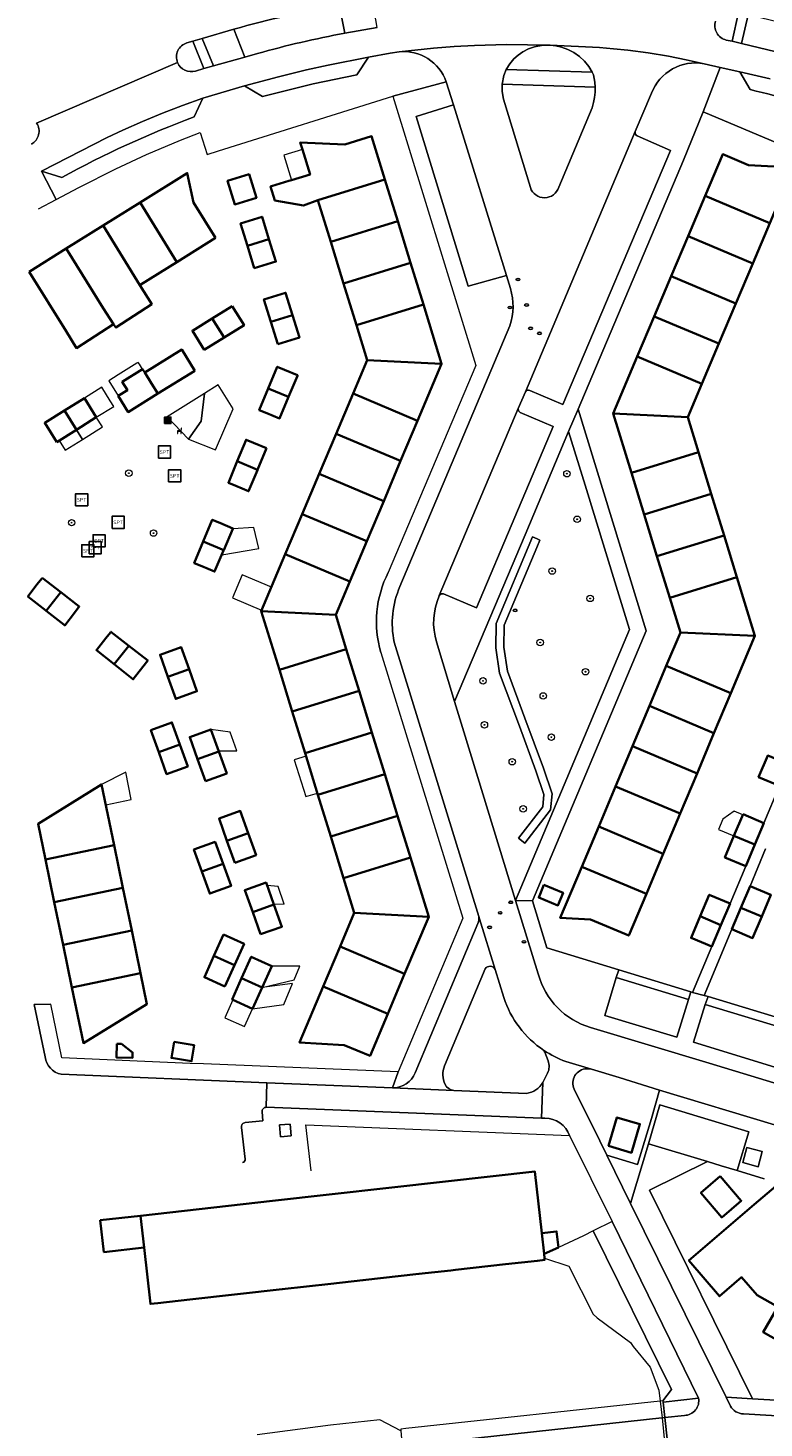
# Model space of a CAD drawing. Extents: x 147051 to 149075, y 463071 to 465537.
# Tile 178 of 229: x 147057 to 147148, y 465073 to 465247. Entities that reach past the tile are written whole.
import ezdxf
from ezdxf.enums import TextEntityAlignment as Align

# ---------------------------------------------------------------- set-up
doc = ezdxf.new("R2010")
doc.units = 0
doc.header["$LTSCALE"] = 0.5
doc.layers.get('0').update_dxf_attribs({"linetype": 'CONTINUOUS'})
for name, color, linetype, lineweight in [('B-PV-GR-BEPLANTING_CULTUUR_HEESTERS-GV', 252, 'CONTINUOUS', 18), ('B-PV-GR-BOOM-S', 252, 'CONTINUOUS', 25), ('B-PV-GR-GROENVOORZIENING-GV', 252, 'CONTINUOUS', 18), ('B-PV-IE-MEUBILAIR-S', 252, 'CONTINUOUS', 25), ('B-PV-IE-MEUBILAIR_WEGMEUBILAIR-S', 252, 'CONTINUOUS', 25), ('B-PV-IE-MEUBILAIR_WEGMEUBILAIR_AFVALBAK-S', 252, 'CONTINUOUS', 25), ('B-PV-OG-BEBOUWING-GV', 6, 'CONTINUOUS', 35), ('B-PV-OG-BEBOUWING_LUIFEL-GV', 6, 'CONTINUOUS', 18), ('B-PV-OG-TERREIN_BEGROEID-GV', 252, 'CONTINUOUS', 18), ('B-PV-OG-TERREIN_ERF-GV', 252, 'CONTINUOUS', 18), ('B-PV-VH-GESLOTENVERHARDING-GV', 252, 'CONTINUOUS', 18), ('B-PV-VH-GESLOTENVERHARDING_ASFALT-GV', 252, 'CONTINUOUS', 18), ('B-PV-VH-GESLOTENVERHARDING_BETON-GV', 252, 'CONTINUOUS', 18), ('B-PV-VH-OPENVERHARDING_BETONSTRAATSTEEN-GV', 252, 'CONTINUOUS', 18), ('B-PV-VH-OPENVERHARDING_STRAATBAKSTEEN-GV', 252, 'CONTINUOUS', 18), ('B-PV-VH-OPENVERHARDING_TEGEL-GV', 252, 'CONTINUOUS', 18)]:
    doc.layers.add(name, color=color, linetype=linetype, lineweight=lineweight)
doc.styles.add('NLCS-ISO', font='NLCS-ISO.ttf')

# ---------------------------------------------------------------- blocks, each defined once
blk = doc.blocks.new('SIE-WEG_AFVALBAK-SO')
h = blk.add_hatch(color=256)
h.dxf.hatch_style = 1
h.paths.add_polyline_path([(-1.5, -1.5), (1.5, -1.5), (1.5, 1.5), (-1.5, 1.5)])
for points in [[(-2, -2), (2, -2), (2, 2), (-2, 2)], [(-1.5, -1.5), (1.5, -1.5), (1.5, 1.5), (-1.5, 1.5)]]:
    blk.add_lwpolyline(points, close=True)
blk = doc.blocks.new('SIE-MEUBILAIR_PUT-SO')
blk.add_ellipse((0, 0), major_axis=(1.25, 0), ratio=0.54)
blk = doc.blocks.new('SIE-WEG_SPEELTOESTEL-SO')
at = {"flags": 128}
blk.add_lwpolyline([(-3.75, -3.75), (3.75, -3.75), (3.75, 3.75), (-3.75, 3.75)], close=True, dxfattribs=at)
at = {"style": 'NLCS-ISO'}
blk.add_text('SPT', height=2.25, dxfattribs=at).set_placement((0, 0), align=Align.MIDDLE_CENTER)
blk = doc.blocks.new('SIE-WEG_ZITBANK-SO')
at = {"color": 0, "linetype": 'ByBlock', "lineweight": 18}
blk.add_lwpolyline([(-0.91, -1.63), (-0.91, -0.2), (1.09, -0.2), (1.09, -1.63), (1.29, -1.63), (1.29, -0.21), (1.54, 1.78), (1.33, 1.78), (1.11, 0), (-1.11, 0), (-1.11, -1.63)], close=True, dxfattribs=at)
blk = doc.blocks.new('SGR-BOOM_GBKN-SO')
at = {"linetype": 'ByBlock', "lineweight": 18}
h = blk.add_hatch(color=0, dxfattribs=at)
h.dxf.hatch_style = 1
edge = h.paths.add_edge_path()
edge.add_arc((0, 0), 0.25, 0, 360)
at = {"color": 0, "linetype": 'ByBlock', "lineweight": 18}
for radius in [2, 0.25]:
    blk.add_circle((0, 0), radius, dxfattribs=at)
at = {"color": 0, "linetype": 'ByBlock', "lineweight": 18, "style": 'NLCS-ISO'}
blk.add_attdef('SOORT', (2.5, 0), '', height=1.5, dxfattribs=at)

msp = doc.modelspace()

# ---------------------------------------------------------------- linework, layer by layer
at = {"layer": 'B-PV-GR-BEPLANTING_CULTUUR_HEESTERS-GV', "flags": 128}
for points in [[(147121.53, 465244.449), (147120.667, 465244.405), (147119.818, 465244.247), (147119.06, 465243.994), (147118.345, 465243.637), (147117.772, 465243.239), (147117.262, 465242.764), (147116.737, 465242.128), (147116.295, 465241.433), (147126.964, 465241.127), (147126.535, 465241.831), (147126.012, 465242.469), (147125.375, 465243.057), (147124.666, 465243.555), (147123.939, 465243.932), (147123.168, 465244.209), (147122.463, 465244.367), (147121.745, 465244.442)], [(147076.928, 465195.673), (147080.254, 465194.338), (147082.432, 465199.433), (147080.601, 465202.376), (147078.878, 465201.297), (147078.463, 465197.9)], [(147078.878, 465201.297), (147074.259, 465198.406), (147076.928, 465195.673), (147078.463, 465197.9)], [(147133.925, 465108.372), (147131.722, 465100.98), (147143.545, 465076.99), (147146.811, 465076.798), (147134.062, 465102.625), (147141.249, 465106.171)]]:
    msp.add_lwpolyline(points, close=True, dxfattribs=at)
at = {"layer": 'B-PV-GR-GROENVOORZIENING-GV', "flags": 128}
for points in [[(147120.149, 465183.293), (147120.14, 465183.297), (147119.552, 465183.544), (147115.053, 465172.829), (147115.012, 465169.809), (147115.467, 465166.667), (147117.927, 465160.095), (147119.987, 465154.59), (147120.975, 465151.632), (147120.83, 465150.125), (147117.812, 465146.219), (147118.604, 465145.607), (147121.798, 465149.741), (147121.991, 465151.748), (147120.929, 465154.924), (147118.621, 465161.093), (147116.441, 465166.917), (147116.013, 465169.874), (147116.051, 465172.621), (147120.097, 465182.258), (147120.475, 465183.164)], [(147088.335, 465109.26), (147089.629, 465109.376), (147089.494, 465110.822), (147088.187, 465110.725)]]:
    msp.add_lwpolyline(points, close=True, dxfattribs=at)
at = {"layer": 'B-PV-OG-BEBOUWING-GV', "flags": 128}
for points in [[(147092.96, 465225.263), (147101.263, 465227.816), (147099.611, 465233.179), (147096.308, 465232.162), (147090.761, 465232.417), (147091.037, 465231.52), (147091.977, 465228.46), (147089.687, 465227.755), (147089.511, 465227.701), (147089.346, 465227.65), (147087.208, 465226.993), (147087.092, 465226.957), (147087.628, 465225.214), (147091.151, 465224.605)], [(147151.888, 465229.322), (147146.34, 465229.592), (147143.141, 465230.946), (147140.96, 465225.793), (147148.965, 465222.409)], [(147080.26, 465220.578), (147077.529, 465224.963), (147076.76, 465228.61), (147070.9, 465224.96), (147075.47, 465217.591)], [(147085.323, 465225.554), (147084.43, 465228.478), (147081.754, 465227.658), (147082.647, 465224.736)], [(147101.263, 465227.816), (147092.96, 465225.263), (147094.547, 465220.102), (147102.852, 465222.654)], [(147070.892, 465214.736), (147070.993, 465214.799), (147075.47, 465217.591), (147070.9, 465224.96), (147066.32, 465222.107)], [(147146.862, 465217.435), (147148.965, 465222.409), (147140.96, 465225.793), (147138.857, 465220.819)], [(147086.887, 465220.429), (147086.038, 465223.2), (147083.363, 465222.38), (147084.213, 465219.608)], [(147102.852, 465222.654), (147094.547, 465220.102), (147096.134, 465214.94), (147104.441, 465217.494)], [(147061.74, 465219.254), (147066.314, 465211.882), (147066.342, 465211.899), (147067.628, 465209.907), (147067.888, 465209.504), (147072.346, 465212.392), (147070.892, 465214.736), (147066.32, 465222.107)], [(147146.862, 465217.435), (147138.857, 465220.819), (147136.754, 465215.846), (147144.759, 465212.461)], [(147057.16, 465216.401), (147061.735, 465209.027), (147063.03, 465206.94), (147067.628, 465209.907), (147066.342, 465211.899), (147066.314, 465211.882), (147061.74, 465219.254)], [(147085.064, 465216.835), (147087.737, 465217.657), (147086.887, 465220.429), (147084.213, 465219.608)], [(147104.441, 465217.494), (147096.134, 465214.94), (147097.721, 465209.779), (147106.031, 465212.333)], [(147136.754, 465215.846), (147134.651, 465210.872), (147142.656, 465207.487), (147144.759, 465212.461)], [(147087.127, 465210.189), (147089.799, 465211.017), (147088.939, 465213.791), (147086.264, 465212.964)], [(147082.314, 465212.149), (147079.854, 465210.618), (147081.33, 465208.242), (147083.791, 465209.773)], [(147106.031, 465212.333), (147097.721, 465209.779), (147099.052, 465205.448), (147108.288, 465205.003)], [(147078.869, 465206.71), (147081.33, 465208.242), (147079.854, 465210.618), (147077.393, 465209.086)], [(147087.989, 465207.414), (147090.659, 465208.242), (147089.799, 465211.017), (147087.127, 465210.189)], [(147140.553, 465202.514), (147142.656, 465207.487), (147134.651, 465210.872), (147132.548, 465205.898)], [(147077.685, 465204.137), (147076.066, 465206.764), (147071.48, 465203.902), (147072.317, 465202.556), (147073.101, 465201.299)], [(147108.288, 465205.003), (147099.052, 465205.448), (147097.307, 465201.312), (147105.306, 465197.936)], [(147138.803, 465198.375), (147140.553, 465202.514), (147132.548, 465205.898), (147129.561, 465198.834)], [(147068.2, 465201.009), (147069.446, 465199.015), (147073.101, 465201.299), (147072.317, 465202.556), (147071.48, 465203.902), (147071.219, 465204.321), (147068.693, 465202.745), (147069.344, 465201.724)], [(147090.418, 465203.522), (147090.442, 465203.579), (147088.83, 465204.245), (147087.905, 465204.626), (147086.795, 465201.948), (147089.311, 465200.888)], [(147086.795, 465201.948), (147085.684, 465199.27), (147086.608, 465198.887), (147088.194, 465198.23), (147089.311, 465200.888)], [(147064.003, 465200.742), (147061.545, 465199.207), (147063.025, 465196.832), (147065.483, 465198.368)], [(147105.306, 465197.936), (147097.307, 465201.312), (147095.207, 465196.337), (147103.207, 465192.961)], [(147060.567, 465195.296), (147063.025, 465196.832), (147061.545, 465199.207), (147059.087, 465197.672)], [(147138.803, 465198.375), (147129.561, 465198.834), (147131.812, 465191.502), (147140.129, 465194.056)], [(147086.599, 465194.525), (147084.978, 465195.203), (147084.056, 465195.589), (147082.953, 465192.92), (147085.478, 465191.859)], [(147103.207, 465192.961), (147095.207, 465196.337), (147093.108, 465191.362), (147101.108, 465187.986)], [(147085.463, 465191.822), (147085.478, 465191.859), (147082.953, 465192.92), (147081.851, 465190.252), (147082.775, 465189.87), (147084.366, 465189.213)], [(147140.129, 465194.056), (147131.812, 465191.502), (147133.396, 465186.34), (147141.715, 465188.894)], [(147101.108, 465187.986), (147093.108, 465191.362), (147091.008, 465186.386), (147099.009, 465183.011)], [(147133.396, 465186.34), (147134.981, 465181.178), (147143.3, 465183.732), (147141.715, 465188.894)], [(147099.009, 465183.011), (147091.008, 465186.386), (147088.909, 465181.411), (147096.909, 465178.035)], [(147082.386, 465184.542), (147082.415, 465184.612), (147080.78, 465185.286), (147079.855, 465185.667), (147078.743, 465182.99), (147081.276, 465181.918)], [(147078.743, 465182.99), (147077.631, 465180.313), (147078.555, 465179.93), (147080.153, 465179.266), (147081.255, 465181.869), (147081.276, 465181.918)], [(147134.981, 465181.178), (147136.566, 465176.014), (147144.885, 465178.57), (147143.3, 465183.732)], [(147088.909, 465181.411), (147085.935, 465174.363), (147095.164, 465173.894), (147096.909, 465178.035)], [(147058.771, 465178.474), (147058.715, 465178.402), (147058.161, 465177.681), (147057.01, 465176.183), (147059.217, 465174.446), (147059.262, 465174.411), (147061.071, 465176.708)], [(147144.885, 465178.57), (147136.566, 465176.014), (147137.884, 465171.72), (147147.122, 465171.286)], [(147061.071, 465176.708), (147059.262, 465174.411), (147061.494, 465172.652), (147061.495, 465172.653), (147061.568, 465172.595), (147062.762, 465174.149), (147063.371, 465174.942)], [(147085.935, 465174.363), (147088.179, 465167.081), (147096.474, 465169.637), (147095.164, 465173.894)], [(147067.709, 465167.775), (147069.514, 465170.061), (147067.292, 465171.802), (147067.227, 465171.719), (147066.672, 465171.018), (147065.489, 465169.524)], [(147137.884, 465171.72), (147136.144, 465167.586), (147144.146, 465164.217), (147147.122, 465171.286)], [(147069.986, 465165.98), (147070.052, 465165.928), (147071.237, 465167.441), (147071.854, 465168.228), (147069.514, 465170.061), (147067.709, 465167.775)], [(147074.353, 465166.221), (147076.984, 465167.164), (147076.008, 465169.894), (147073.381, 465168.953)], [(147089.77, 465161.92), (147098.064, 465164.477), (147096.474, 465169.637), (147088.179, 465167.081)], [(147074.353, 465166.221), (147075.325, 465163.488), (147077.961, 465164.433), (147076.984, 465167.164)], [(147144.146, 465164.217), (147136.144, 465167.586), (147134.048, 465162.609), (147142.05, 465159.24)], [(147091.361, 465156.76), (147099.655, 465159.316), (147098.064, 465164.477), (147089.77, 465161.92)], [(147142.05, 465159.24), (147134.048, 465162.609), (147131.953, 465157.632), (147139.955, 465154.263)], [(147072.231, 465159.629), (147073.213, 465156.902), (147075.846, 465157.849), (147074.862, 465160.574)], [(147078.039, 465156.026), (147080.671, 465156.975), (147079.689, 465159.701), (147077.057, 465158.752)], [(147101.245, 465154.156), (147099.655, 465159.316), (147091.361, 465156.76), (147092.951, 465151.599)], [(147076.83, 465155.124), (147075.846, 465157.849), (147073.213, 465156.902), (147074.194, 465154.175)], [(147079.021, 465153.299), (147081.653, 465154.248), (147080.671, 465156.975), (147078.039, 465156.026)], [(147139.955, 465154.263), (147131.953, 465157.632), (147129.858, 465152.655), (147137.859, 465149.286)], [(147150.168, 465152.711), (147151.293, 465155.383), (147148.714, 465156.467), (147147.59, 465153.795)], [(147094.542, 465146.439), (147102.836, 465148.995), (147101.245, 465154.156), (147092.951, 465151.599)], [(147067.692, 465145.374), (147066.138, 465152.885), (147058.255, 465148.018), (147059.17, 465143.607)], [(147137.859, 465149.286), (147129.858, 465152.655), (147127.763, 465147.678), (147135.764, 465144.31)], [(147081.677, 465145.923), (147084.309, 465146.872), (147083.326, 465149.603), (147080.693, 465148.654)], [(147094.542, 465146.439), (147096.132, 465141.278), (147104.426, 465143.835), (147102.836, 465148.995)], [(147145.656, 465149.196), (147144.534, 465146.523), (147147.112, 465145.44), (147148.234, 465148.113)], [(147082.661, 465143.192), (147085.292, 465144.141), (147084.309, 465146.872), (147081.677, 465145.923)], [(147135.764, 465144.31), (147127.763, 465147.678), (147125.668, 465142.701), (147133.668, 465139.333)], [(147145.99, 465142.767), (147147.112, 465145.44), (147144.534, 465146.523), (147143.412, 465143.85)], [(147067.692, 465145.374), (147059.17, 465143.607), (147060.266, 465138.319), (147068.786, 465140.087)], [(147081.202, 465143.047), (147080.216, 465145.772), (147077.582, 465144.822), (147078.566, 465142.098)], [(147078.566, 465142.098), (147079.55, 465139.374), (147082.188, 465140.322), (147081.202, 465143.047)], [(147097.46, 465136.97), (147106.685, 465136.505), (147104.426, 465143.835), (147096.132, 465141.278)], [(147133.668, 465139.333), (147125.668, 465142.701), (147122.994, 465136.348), (147126.751, 465136.169), (147131.496, 465134.174)], [(147068.786, 465140.087), (147060.266, 465138.319), (147061.363, 465133.032), (147069.88, 465134.798)], [(147084.871, 465137.056), (147087.502, 465138.006), (147086.518, 465140.737), (147083.887, 465139.787)], [(147120.981, 465140.447), (147120.338, 465138.875), (147122.704, 465137.907), (147123.347, 465139.479)], [(147144.041, 465138.14), (147141.461, 465139.228), (147140.334, 465136.556), (147142.909, 465135.472)], [(147145.401, 465137.627), (147147.975, 465136.536), (147149.105, 465139.204), (147146.528, 465140.297)], [(147085.854, 465134.325), (147088.486, 465135.274), (147087.502, 465138.006), (147084.871, 465137.056)], [(147144.274, 465134.956), (147146.844, 465133.867), (147147.975, 465136.536), (147145.401, 465137.627)], [(147097.46, 465136.97), (147095.705, 465132.818), (147103.705, 465129.438), (147106.685, 465136.505)], [(147140.334, 465136.556), (147139.207, 465133.884), (147141.777, 465132.804), (147142.909, 465135.472)], [(147069.88, 465134.798), (147061.363, 465133.032), (147062.459, 465127.744), (147070.974, 465129.51)], [(147081.258, 465134.295), (147080.067, 465131.651), (147082.618, 465130.501), (147083.81, 465133.145)], [(147093.604, 465127.843), (147101.603, 465124.463), (147103.705, 465129.438), (147095.705, 465132.818)], [(147081.426, 465127.857), (147082.618, 465130.501), (147080.067, 465131.651), (147078.875, 465129.006)], [(147086.045, 465127.746), (147087.234, 465130.394), (147084.68, 465131.55), (147083.492, 465128.899)], [(147070.974, 465129.51), (147062.459, 465127.744), (147063.89, 465120.845), (147071.764, 465125.69)], [(147082.304, 465126.247), (147084.855, 465125.098), (147086.045, 465127.746), (147083.492, 465128.899)], [(147093.604, 465127.843), (147090.681, 465120.926), (147096.212, 465120.604), (147099.423, 465119.284), (147101.603, 465124.463)], [(147068.027, 465120.774), (147067.996, 465119.05), (147069.956, 465119.015), (147069.968, 465119.692), (147068.604, 465120.774)], [(147075.131, 465121.004), (147074.802, 465119.01), (147077.293, 465118.599), (147077.622, 465120.593)], [(147128.961, 465108.114), (147131.823, 465107.273), (147132.864, 465110.816), (147130.024, 465111.651)], [(147071.401, 465095.515), (147072.18, 465088.543), (147073.093, 465088.645), (147077.066, 465089.089), (147088.531, 465090.369), (147094.558, 465091.042), (147098.532, 465091.485), (147105.465, 465092.259), (147109.438, 465092.703), (147109.997, 465092.765), (147116.192, 465093.457), (147120.165, 465093.901), (147121.082, 465094.003), (147121.058, 465094.215), (147121, 465094.735), (147120.712, 465097.318), (147119.862, 465104.933), (147108.775, 465103.694), (147087.309, 465101.295), (147070.96, 465099.468)], [(147150.258, 465103.602), (147147.054, 465100.859), (147138.938, 465093.913), (147142.718, 465089.495), (147145.468, 465091.848), (147147.391, 465089.631), (147149.95, 465088.183), (147148.168, 465085.032), (147153.207, 465082.194), (147158.42, 465091.411), (147160.454, 465095.007), (147159.888, 465095.327), (147160.866, 465097.077), (147158.552, 465098.971), (147158.967, 465099.472), (147158.774, 465099.631), (147159.514, 465100.525), (147155.751, 465103.639), (147154.976, 465102.749), (147152.071, 465105.153)], [(147142.837, 465104.358), (147140.427, 465102.296), (147143.025, 465099.26), (147145.435, 465101.323)], [(147065.975, 465098.911), (147066.417, 465094.958), (147071.401, 465095.515), (147070.96, 465099.468)], [(147120.712, 465097.318), (147121, 465094.735), (147122.759, 465095.548), (147122.539, 465097.522)]]:
    msp.add_lwpolyline(points, close=True, dxfattribs=at)
at = {"layer": 'B-PV-OG-BEBOUWING_LUIFEL-GV', "flags": 128}
for points in [[(147089.687, 465227.755), (147091.977, 465228.46), (147091.037, 465231.52), (147088.746, 465230.815)], [(147068.2, 465201.009), (147069.344, 465201.724), (147068.693, 465202.745), (147071.219, 465204.321), (147070.837, 465204.933), (147070.687, 465205.174), (147070.525, 465205.073), (147068.172, 465203.606), (147067.024, 465202.891)], [(147064.003, 465200.742), (147065.483, 465198.368), (147067.644, 465199.718), (147067.215, 465200.405), (147066.162, 465202.091)], [(147063.025, 465196.832), (147063.774, 465195.633), (147066.231, 465197.169), (147065.483, 465198.368)], [(147060.862, 465195.48), (147061.611, 465194.281), (147063.774, 465195.633), (147063.025, 465196.832)], [(147081.026, 465181.328), (147085.62, 465182.095), (147085.002, 465184.725), (147082.386, 465184.542)], [(147082.367, 465175.987), (147085.977, 465174.464), (147087.182, 465177.317), (147083.571, 465178.841)], [(147082.089, 465159.372), (147079.689, 465159.701), (147080.636, 465157.072), (147082.922, 465157.054)], [(147091.453, 465151.378), (147092.883, 465151.818), (147091.477, 465156.384), (147090.019, 465155.935)], [(147066.138, 465152.885), (147066.658, 465150.371), (147069.801, 465151.021), (147069.143, 465154.426)], [(147144.534, 465146.523), (147145.632, 465149.138), (147144.555, 465149.59), (147143.149, 465148.58), (147142.623, 465147.325)], [(147088.034, 465140.241), (147086.652, 465140.365), (147087.462, 465138.116), (147088.754, 465138.047)], [(147090.009, 465128.709), (147090.71, 465130.367), (147087.234, 465130.394), (147086.045, 465127.746)], [(147088.716, 465125.648), (147089.806, 465128.228), (147086.045, 465127.746), (147084.855, 465125.098)], [(147081.426, 465123.99), (147083.862, 465122.893), (147084.855, 465125.098), (147082.419, 465126.195)]]:
    msp.add_lwpolyline(points, close=True, dxfattribs=at)
at = {"layer": 'B-PV-OG-TERREIN_BEGROEID-GV', "flags": 128}
for points in [[(147095.603, 465249.457), (147096.306, 465245.94), (147100.283, 465246.666), (147099.698, 465250.257), (147096.548, 465249.627)], [(147149.78, 465243.619), (147150.553, 465247.171), (147146.292, 465248.205), (147145.465, 465244.678)], [(147082.54, 465246.44), (147078.61, 465245.305), (147080.012, 465241.905), (147083.885, 465242.988)], [(147128.203, 465164.041), (147131.579, 465172.063), (147129.918, 465177.467), (147126.079, 465189.96), (147124.037, 465196.607), (147118.629, 465183.814), (147109.902, 465163.168), (147110.712, 465160.501), (147112.006, 465156.293), (147117.469, 465138.532)], [(147118.621, 465161.093), (147120.929, 465154.924), (147121.991, 465151.748), (147121.798, 465149.741), (147118.604, 465145.607), (147117.812, 465146.219), (147120.83, 465150.125), (147120.975, 465151.632), (147119.987, 465154.59), (147117.927, 465160.095), (147115.467, 465166.667), (147115.012, 465169.809), (147115.053, 465172.829), (147119.552, 465183.544), (147120.14, 465183.297), (147120.149, 465183.293), (147120.475, 465183.164), (147120.097, 465182.258), (147116.051, 465172.621), (147116.013, 465169.874), (147116.441, 465166.917)], [(147135.939, 465071.445), (147136.295, 465071.484), (147135.954, 465074.46), (147135.735, 465076.37), (147135.717, 465076.529), (147136.769, 465077.929), (147127.094, 465097.592), (147125.884, 465096.993), (147122.759, 465095.548), (147121, 465094.735), (147121.058, 465094.215), (147124.043, 465093.227), (147127.064, 465087.285), (147127.571, 465086.814), (147131.718, 465083.763), (147132.052, 465083.292), (147134.13, 465080.714), (147135.213, 465077.884), (147135.388, 465076.493), (147135.613, 465074.423)], [(147136.769, 465077.929), (147135.717, 465076.529), (147135.735, 465076.37), (147140.145, 465076.881), (147129.446, 465098.757), (147127.094, 465097.592)]]:
    msp.add_lwpolyline(points, close=True, dxfattribs=at)
at = {"layer": 'B-PV-OG-TERREIN_BEGROEID-GV'}
for points in [[(147095.603, 465249.457, 0.0225974), (147082.54, 465246.44)], [(147142.247, 465247.447, 0.4468873), (147143.584, 465245.099)], [(147085.453, 465243.426, -0.022492), (147096.306, 465245.94)], [(147076.722, 465244.746, 0.4457267), (147075.565, 465242.298)], [(147075.565, 465242.298, 0.3840892), (147077.768, 465241.26)], [(147057.439, 465232.207, 0.4396427), (147058.082, 465234.811)], [(147119.289, 465226.831, 0.7362717), (147122.804, 465226.871)], [(147114.913, 465129.989, 0.5736304), (147113.691, 465130.056)], [(147120.963, 465119.953, -0.1674293), (147115.987, 465126.503)], [(147121.432, 465117.134, 0.2064954), (147121.483, 465118.64)], [(147108.645, 465118.039, 0.199821), (147108.717, 465115.737)], [(147108.717, 465115.737, 0.2502056), (147109.799, 465114.992)], [(147118.801, 465114.613, 0.2281041), (147120.847, 465115.974)]]:
    msp.add_lwpolyline(points, format="xyb", dxfattribs=at)
at = {"layer": 'B-PV-OG-TERREIN_BEGROEID-GV', "flags": 128}
for points in [[(147096.306, 465245.94), (147095.603, 465249.457)], [(147144.29, 465244.946), (147145.111, 465248.499)], [(147077.468, 465244.969), (147076.722, 465244.746)], [(147078.811, 465241.574), (147077.468, 465244.969)], [(147082.54, 465246.44), (147083.885, 465242.988)], [(147143.584, 465245.099), (147144.29, 465244.946)], [(147083.885, 465242.988), (147085.453, 465243.426)], [(147077.768, 465241.26), (147078.811, 465241.574)], [(147122.804, 465226.871), (147126.94, 465236.718), (147127.121, 465237.342), (147127.247, 465237.979), (147127.317, 465238.624), (147127.331, 465239.272), (147115.803, 465239.637), (147115.794, 465238.702), (147115.943, 465237.778), (147119.289, 465226.831)], [(147113.691, 465130.056), (147108.645, 465118.039)], [(147115.987, 465126.503), (147114.913, 465129.989)], [(147121.098, 465119.731), (147120.963, 465119.953)], [(147121.483, 465118.64), (147121.098, 465119.731)], [(147120.847, 465115.974), (147121.432, 465117.134)], [(147109.799, 465114.992), (147118.801, 465114.613)], [(147094.507, 465073.528), (147085.424, 465072.33)], [(147100.644, 465074.177), (147094.507, 465073.528)], [(147103.235, 465072.844), (147100.644, 465074.177)]]:
    msp.add_lwpolyline(points, dxfattribs=at)
at = {"layer": 'B-PV-OG-TERREIN_ERF-GV', "flags": 128}
for points in [[(147161.495, 465227.464), (147140.71, 465236.203), (147138.263, 465230.203), (147125.237, 465199.38), (147133.653, 465171.922), (147119.561, 465138.476), (147121.323, 465132.664), (147130.243, 465129.934), (147139.187, 465127.196), (147139.387, 465127.135), (147141.777, 465132.804), (147139.207, 465133.884), (147140.334, 465136.556), (147141.461, 465139.228), (147144.041, 465138.14), (147145.99, 465142.767), (147143.412, 465143.85), (147144.534, 465146.523), (147145.656, 465149.196), (147148.234, 465148.113), (147150.168, 465152.711), (147147.59, 465153.795), (147148.714, 465156.467)], [(147148.965, 465222.409), (147146.862, 465217.435), (147144.759, 465212.461), (147142.656, 465207.487), (147140.553, 465202.514), (147138.803, 465198.375), (147140.129, 465194.056), (147141.715, 465188.894), (147143.3, 465183.732), (147144.885, 465178.57), (147147.122, 465171.286), (147144.146, 465164.217), (147142.05, 465159.24), (147139.955, 465154.263), (147137.859, 465149.286), (147135.764, 465144.31), (147133.668, 465139.333), (147131.496, 465134.174), (147126.751, 465136.169), (147122.994, 465136.348), (147125.668, 465142.701), (147127.763, 465147.678), (147129.858, 465152.655), (147131.953, 465157.632), (147134.048, 465162.609), (147136.144, 465167.586), (147137.884, 465171.72), (147136.566, 465176.014), (147134.981, 465181.178), (147133.396, 465186.34), (147131.812, 465191.502), (147129.561, 465198.834), (147132.548, 465205.898), (147134.651, 465210.872), (147136.754, 465215.846), (147138.857, 465220.819), (147140.96, 465225.793), (147143.141, 465230.946), (147146.34, 465229.592), (147151.888, 465229.322)], [(147148.461, 465144.901), (147146.528, 465140.297), (147149.105, 465139.204), (147147.975, 465136.536), (147146.844, 465133.867), (147144.274, 465134.956), (147140.858, 465126.75), (147141.32, 465126.611), (147152.503, 465123.232)], [(147148.282, 465104.052), (147144.944, 465105.073), (147142.952, 465105.659), (147141.249, 465106.171), (147134.062, 465102.625), (147146.811, 465076.798), (147166.05, 465075.666)], [(147153.207, 465082.194), (147148.168, 465085.032), (147149.95, 465088.183), (147147.391, 465089.631), (147145.468, 465091.848), (147142.718, 465089.495), (147138.938, 465093.913), (147147.054, 465100.859), (147150.258, 465103.602)]]:
    msp.add_lwpolyline(points, dxfattribs=at)
for points in [[(147085.935, 465174.363), (147088.909, 465181.411), (147091.008, 465186.386), (147093.108, 465191.362), (147095.207, 465196.337), (147097.307, 465201.312), (147099.052, 465205.448), (147097.721, 465209.779), (147096.134, 465214.94), (147094.547, 465220.102), (147092.96, 465225.263), (147091.151, 465224.605), (147087.628, 465225.214), (147087.092, 465226.957), (147087.208, 465226.993), (147089.346, 465227.65), (147089.511, 465227.701), (147089.687, 465227.755), (147091.977, 465228.46), (147091.037, 465231.52), (147090.761, 465232.417), (147096.308, 465232.162), (147099.611, 465233.179), (147101.263, 465227.816), (147102.852, 465222.654), (147104.441, 465217.494), (147106.031, 465212.333), (147108.288, 465205.003), (147105.306, 465197.936), (147103.207, 465192.961), (147101.108, 465187.986), (147099.009, 465183.011), (147096.909, 465178.035), (147095.164, 465173.894), (147096.474, 465169.637), (147098.064, 465164.477), (147099.655, 465159.316), (147101.245, 465154.156), (147102.836, 465148.995), (147104.426, 465143.835), (147106.685, 465136.505), (147103.705, 465129.438), (147101.603, 465124.463), (147099.423, 465119.284), (147096.212, 465120.604), (147090.681, 465120.926), (147093.604, 465127.843), (147095.705, 465132.818), (147097.46, 465136.97), (147096.132, 465141.278), (147094.542, 465146.439), (147092.951, 465151.599), (147091.361, 465156.76), (147089.77, 465161.92), (147088.179, 465167.081)], [(147085.323, 465225.554), (147082.647, 465224.736), (147081.754, 465227.658), (147084.43, 465228.478)], [(147084.213, 465219.608), (147083.363, 465222.38), (147086.038, 465223.2), (147086.887, 465220.429), (147087.737, 465217.657), (147085.064, 465216.835)], [(147087.127, 465210.189), (147086.264, 465212.964), (147088.939, 465213.791), (147089.799, 465211.017), (147090.659, 465208.242), (147087.989, 465207.414)], [(147078.869, 465206.71), (147077.393, 465209.086), (147079.854, 465210.618), (147082.314, 465212.149), (147083.791, 465209.773), (147081.33, 465208.242)], [(147060.567, 465195.296), (147059.087, 465197.672), (147061.545, 465199.207), (147064.003, 465200.742), (147065.483, 465198.368), (147063.025, 465196.832)], [(147074.353, 465166.221), (147073.381, 465168.953), (147076.008, 465169.894), (147076.984, 465167.164), (147077.961, 465164.433), (147075.325, 465163.488)], [(147072.231, 465159.629), (147074.862, 465160.574), (147075.846, 465157.849), (147076.83, 465155.124), (147074.194, 465154.175), (147073.213, 465156.902)], [(147078.039, 465156.026), (147077.057, 465158.752), (147079.689, 465159.701), (147080.671, 465156.975), (147081.653, 465154.248), (147079.021, 465153.299)], [(147081.677, 465145.923), (147080.693, 465148.654), (147083.326, 465149.603), (147084.309, 465146.872), (147085.292, 465144.141), (147082.661, 465143.192)], [(147078.566, 465142.098), (147077.582, 465144.822), (147080.216, 465145.772), (147081.202, 465143.047), (147082.188, 465140.322), (147079.55, 465139.374)], [(147084.871, 465137.056), (147083.887, 465139.787), (147086.518, 465140.737), (147087.502, 465138.006), (147088.486, 465135.274), (147085.854, 465134.325)], [(147123.347, 465139.479), (147122.704, 465137.907), (147120.338, 465138.875), (147120.981, 465140.447)], [(147081.426, 465127.857), (147078.875, 465129.006), (147080.067, 465131.651), (147081.258, 465134.295), (147083.81, 465133.145), (147082.618, 465130.501)], [(147084.855, 465125.098), (147082.304, 465126.247), (147083.492, 465128.899), (147084.68, 465131.55), (147087.234, 465130.394), (147086.045, 465127.746)], [(147068.027, 465120.774), (147068.604, 465120.774), (147069.968, 465119.692), (147069.956, 465119.015), (147067.996, 465119.05)], [(147075.131, 465121.004), (147077.622, 465120.593), (147077.293, 465118.599), (147074.802, 465119.01)], [(147142.837, 465104.358), (147145.435, 465101.323), (147143.025, 465099.26), (147140.427, 465102.296)]]:
    msp.add_lwpolyline(points, close=True, dxfattribs=at)
at = {"layer": 'B-PV-OG-TERREIN_ERF-GV'}
msp.add_lwpolyline([(147100.752, 465169.252, -0.1916703), (147101.673, 465179.139)], format="xyb", dxfattribs=at)
at = {"layer": 'B-PV-VH-GESLOTENVERHARDING-GV', "flags": 128}
for points in [[(147135.954, 465074.46), (147135.735, 465076.37), (147135.717, 465076.529), (147135.388, 465076.493), (147103.837, 465073.099), (147103.216, 465073.032), (147103.235, 465072.844), (147103.413, 465070.919)], [(147103.413, 465070.919), (147103.736, 465067.958), (147109.934, 465068.629), (147112.322, 465068.887), (147135.939, 465071.445), (147136.295, 465071.484), (147135.954, 465074.46)]]:
    msp.add_lwpolyline(points, close=True, dxfattribs=at)
at = {"layer": 'B-PV-VH-GESLOTENVERHARDING_ASFALT-GV'}
for points in [[(147082.54, 465246.44, -0.0225974), (147095.603, 465249.457)], [(147143.584, 465245.099, -0.4468873), (147142.247, 465247.447)], [(147096.306, 465245.94, 0.022492), (147085.453, 465243.426)], [(147075.565, 465242.298, -0.4457267), (147076.722, 465244.746)], [(147077.768, 465241.26, -0.3840892), (147075.565, 465242.298)], [(147058.082, 465234.811, -0.4396427), (147057.439, 465232.207)], [(147123.67, 465118.582, -0.0602807), (147120.963, 465119.953)], [(147121.483, 465118.64, -0.2064954), (147121.432, 465117.134)], [(147124.738, 465115.148, -0.5441318), (147126.25, 465117.676)], [(147121.103, 465111.542, -0.3109636), (147124.16, 465109.421)], [(147140.145, 465076.881, -0.4581362), (147138.399, 465074.733)], [(147145.714, 465074.914, -0.2559109), (147144.088, 465075.898)]]:
    msp.add_lwpolyline(points, format="xyb", dxfattribs=at)
at = {"layer": 'B-PV-VH-GESLOTENVERHARDING_ASFALT-GV', "flags": 128}
for points in [[(147100.283, 465246.666), (147096.306, 465245.94)], [(147076.722, 465244.746), (147077.468, 465244.969)], [(147077.468, 465244.969), (147078.61, 465245.305)], [(147078.61, 465245.305), (147082.54, 465246.44)], [(147144.29, 465244.946), (147143.584, 465245.099)], [(147145.465, 465244.678), (147144.29, 465244.946)], [(147085.453, 465243.426), (147083.885, 465242.988)], [(147099.217, 465242.977), (147101.911, 465243.48)], [(147101.911, 465243.48), (147103.034, 465243.646)], [(147103.034, 465243.646), (147107.283, 465244.103)], [(147107.283, 465244.103), (147109.832, 465244.295)], [(147109.832, 465244.295), (147112.384, 465244.434)], [(147112.384, 465244.434), (147116.342, 465244.524)], [(147116.342, 465244.524), (147121.53, 465244.449)], [(147121.53, 465244.449), (147121.745, 465244.442)], [(147121.745, 465244.442), (147127.86, 465244.156)], [(147127.86, 465244.156), (147129.617, 465244.021)], [(147129.617, 465244.021), (147131.369, 465243.835)], [(147131.369, 465243.835), (147133.891, 465243.493)], [(147133.891, 465243.493), (147136.402, 465243.078)], [(147149.78, 465243.619), (147145.465, 465244.678)], [(147075.565, 465242.298), (147058.082, 465234.811)], [(147058.082, 465234.811), (147075.565, 465242.298)], [(147078.811, 465241.574), (147077.768, 465241.26)], [(147080.012, 465241.905), (147078.811, 465241.574)], [(147083.885, 465242.988), (147080.012, 465241.905)], [(147091.526, 465241.388), (147094.236, 465241.981)], [(147094.236, 465241.981), (147099.217, 465242.977)], [(147136.402, 465243.078), (147138.62, 465242.65)], [(147138.62, 465242.65), (147140.827, 465242.165)], [(147140.827, 465242.165), (147142.818, 465241.709)], [(147142.818, 465241.709), (147145.276, 465241.145)], [(147083.844, 465239.422), (147088.057, 465240.543)], [(147088.057, 465240.543), (147091.526, 465241.388)], [(147145.276, 465241.145), (147149.007, 465240.28)], [(147078.674, 465237.883), (147083.844, 465239.422)], [(147073.67, 465236.024), (147076.162, 465236.981)], [(147076.162, 465236.981), (147078.674, 465237.883)], [(147068.749, 465233.94), (147071.198, 465235.009)], [(147071.198, 465235.009), (147073.67, 465236.024)], [(147058.668, 465228.855), (147066.832, 465233.026)], [(147066.832, 465233.026), (147068.749, 465233.94)], [(147120.963, 465119.953), (147121.098, 465119.731)], [(147121.098, 465119.731), (147121.483, 465118.64)], [(147126.876, 465117.616), (147123.67, 465118.582)], [(147121.432, 465117.134), (147120.847, 465115.974)], [(147126.25, 465117.676), (147126.876, 465117.616)], [(147120.847, 465115.974), (147120.687, 465111.559)], [(147127.902, 465108.73), (147124.738, 465115.148)], [(147120.687, 465111.559), (147121.103, 465111.542)], [(147124.16, 465109.421), (147129.446, 465098.757)], [(147128.778, 465106.953), (147127.902, 465108.73)], [(147131.722, 465100.98), (147128.778, 465106.953)], [(147143.545, 465076.99), (147131.722, 465100.98)], [(147129.446, 465098.757), (147140.145, 465076.881)], [(147144.088, 465075.898), (147143.545, 465076.99)], [(147138.399, 465074.733), (147135.954, 465074.46)], [(147135.954, 465074.46), (147136.295, 465071.484)], [(147165.778, 465073.742), (147145.714, 465074.914)]]:
    msp.add_lwpolyline(points, dxfattribs=at)
at = {"layer": 'B-PV-VH-GESLOTENVERHARDING_BETON-GV', "flags": 128}
msp.add_lwpolyline([(147148.012, 465107.429), (147146.129, 465107.936), (147145.623, 465106.049), (147147.512, 465105.539)], close=True, dxfattribs=at)
at = {"layer": 'B-PV-VH-OPENVERHARDING_BETONSTRAATSTEEN-GV', "flags": 128}
for points in [[(147107.283, 465244.103), (147103.034, 465243.646)], [(147109.832, 465244.295), (147107.283, 465244.103)], [(147112.384, 465244.434), (147109.832, 465244.295)], [(147116.342, 465244.524), (147112.384, 465244.434)], [(147121.53, 465244.449), (147116.342, 465244.524)], [(147117.262, 465242.764), (147117.772, 465243.239)], [(147117.772, 465243.239), (147118.345, 465243.637)], [(147118.345, 465243.637), (147119.06, 465243.994)], [(147119.06, 465243.994), (147119.818, 465244.247)], [(147119.818, 465244.247), (147120.667, 465244.405)], [(147120.667, 465244.405), (147121.53, 465244.449)], [(147127.86, 465244.156), (147121.745, 465244.442)], [(147121.745, 465244.442), (147122.463, 465244.367)], [(147122.463, 465244.367), (147123.168, 465244.209)], [(147123.168, 465244.209), (147123.939, 465243.932)], [(147123.939, 465243.932), (147124.666, 465243.555)], [(147124.666, 465243.555), (147125.375, 465243.057)], [(147129.617, 465244.021), (147127.86, 465244.156)], [(147131.369, 465243.835), (147129.617, 465244.021)], [(147133.891, 465243.493), (147131.369, 465243.835)], [(147136.402, 465243.078), (147133.891, 465243.493)], [(147116, 465240.715), (147116.295, 465241.433)], [(147116.295, 465241.433), (147116.737, 465242.128)], [(147116.737, 465242.128), (147117.262, 465242.764)], [(147125.375, 465243.057), (147126.012, 465242.469)], [(147126.012, 465242.469), (147126.535, 465241.831)], [(147126.535, 465241.831), (147126.964, 465241.127)], [(147138.62, 465242.65), (147136.402, 465243.078)], [(147140.827, 465242.165), (147138.62, 465242.65)], [(147108.871, 465239.934), (147109.747, 465237.069)], [(147115.803, 465239.637), (147116, 465240.715)], [(147126.964, 465241.127), (147127.109, 465240.792)], [(147127.109, 465240.792), (147127.293, 465239.858)], [(147127.293, 465239.858), (147127.331, 465239.272)], [(147149.007, 465240.28), (147145.276, 465241.145)], [(147145.276, 465241.145), (147146.554, 465238.951)], [(147115.794, 465238.702), (147115.803, 465239.637)], [(147115.943, 465237.778), (147115.794, 465238.702)], [(147127.247, 465237.979), (147127.121, 465237.342)], [(147127.317, 465238.624), (147127.247, 465237.979)], [(147127.331, 465239.272), (147127.317, 465238.624)], [(147132.304, 465233.759), (147134.313, 465238.495)], [(147076.162, 465236.981), (147073.67, 465236.024)], [(147078.674, 465237.883), (147076.162, 465236.981)], [(147077.613, 465235.566), (147078.674, 465237.883)], [(147109.747, 465237.069), (147116.318, 465215.928)], [(147119.289, 465226.831), (147115.943, 465237.778)], [(147126.94, 465236.718), (147122.804, 465226.871)], [(147127.121, 465237.342), (147126.94, 465236.718)], [(147071.198, 465235.009), (147068.749, 465233.94)], [(147073.67, 465236.024), (147071.198, 465235.009)], [(147066.832, 465233.026), (147058.668, 465228.855)], [(147068.749, 465233.94), (147066.832, 465233.026)], [(147132.304, 465233.759), (147118.689, 465201.533)], [(147118.689, 465201.533), (147132.304, 465233.759)], [(147136.646, 465231.426), (147132.552, 465233.241)], [(147123.3, 465199.932), (147136.646, 465231.426)], [(147058.668, 465228.855), (147061.192, 465228.071)], [(147116.318, 465215.928), (147116.814, 465214.323)], [(147116.766, 465209.69), (147103.129, 465177.409)], [(147119.22, 465201.703), (147123.3, 465199.932)], [(147117.791, 465199.448), (147118.689, 465201.533)], [(147108.004, 465176.292), (147117.791, 465199.448)], [(147107.982, 465176.248), (147108.004, 465176.292)], [(147102.419, 465170.519), (147112.894, 465136.54)], [(147109.902, 465163.168), (147107.649, 465170.563)], [(147110.712, 465160.501), (147109.902, 465163.168)], [(147112.006, 465156.293), (147110.712, 465160.501)], [(147117.469, 465138.532), (147112.006, 465156.293)], [(147120.272, 465129.418), (147117.469, 465138.532)], [(147112.894, 465136.54), (147112.99, 465136.23)], [(147112.99, 465136.23), (147114.913, 465129.989)], [(147114.913, 465129.989), (147115.987, 465126.503)], [(147141.455, 465118.37), (147126.759, 465122.801)], [(147123.67, 465118.582), (147126.876, 465117.616)], [(147152.718, 465114.95), (147141.455, 465118.37)], [(147126.876, 465117.616), (147130.303, 465116.582)], [(147130.303, 465116.582), (147135.301, 465115.019)], [(147135.301, 465115.019), (147149.557, 465110.739)], [(147083.934, 465106.487), (147083.47, 465110.379)]]:
    msp.add_lwpolyline(points, dxfattribs=at)
at = {"layer": 'B-PV-VH-OPENVERHARDING_BETONSTRAATSTEEN-GV'}
for points in [[(147103.034, 465243.646, -0.3433713), (147108.871, 465239.934)], [(147134.313, 465238.495, -0.3629184), (147140.827, 465242.165)], [(147146.554, 465238.951, -0.029164), (147158.111, 465235.562)], [(147061.192, 465228.071, -0.0361201), (147077.613, 465235.566)], [(147132.552, 465233.241, -0.433002), (147132.304, 465233.759)], [(147122.804, 465226.871, -0.7362717), (147119.289, 465226.831)], [(147116.814, 465214.323, -0.1562691), (147116.766, 465209.69)], [(147118.689, 465201.533, -0.3987706), (147119.22, 465201.703)], [(147103.129, 465177.409, 0.159374), (147102.419, 465170.519)], [(147107.649, 465170.563, -0.1764318), (147107.982, 465176.248)], [(147126.759, 465122.801, -0.2655674), (147120.272, 465129.418)], [(147115.987, 465126.503, 0.1674293), (147120.963, 465119.953)], [(147120.963, 465119.953, 0.0602807), (147123.67, 465118.582)], [(147083.47, 465110.379, -0.4164776), (147083.949, 465111.021)], [(147083.617, 465106.055, 0.3829648), (147083.934, 465106.487)]]:
    msp.add_lwpolyline(points, format="xyb", dxfattribs=at)
at = {"layer": 'B-PV-VH-OPENVERHARDING_BETONSTRAATSTEEN-GV', "flags": 128}
for points in [[(147086.074, 465238.093), (147092.355, 465239.654), (147097.786, 465240.79), (147099.217, 465242.977), (147094.236, 465241.981), (147091.526, 465241.388), (147088.057, 465240.543), (147083.844, 465239.422)], [(147116.318, 465215.928), (147109.747, 465237.069), (147105.117, 465235.608), (147111.562, 465214.623)], [(147108.505, 465176.498), (147112.606, 465174.747), (147122.138, 465197.223), (147118.032, 465198.981), (147117.833, 465199.174), (147117.791, 465199.448), (147108.004, 465176.292), (147108.219, 465176.482)], [(147128.518, 465124.289), (147137.456, 465121.587), (147138.893, 465126.265), (147129.923, 465128.967)], [(147139.532, 465120.956), (147150.684, 465117.553), (147152.156, 465122.261), (147140.971, 465125.624)], [(147142.952, 465105.659), (147144.944, 465105.073), (147146.391, 465109.855), (147135.358, 465113.186), (147133.925, 465108.372), (147141.249, 465106.171)]]:
    msp.add_lwpolyline(points, close=True, dxfattribs=at)
at = {"layer": 'B-PV-VH-OPENVERHARDING_STRAATBAKSTEEN-GV', "flags": 128}
for points in [[(147059.129, 465119.144), (147057.791, 465125.637)], [(147086.62, 465115.934), (147061.124, 465116.984)], [(147086.55, 465112.908), (147086.62, 465115.934)], [(147086.127, 465111.223), (147086.029, 465112.321)], [(147083.949, 465111.021), (147086.127, 465111.223)]]:
    msp.add_lwpolyline(points, dxfattribs=at)
at = {"layer": 'B-PV-VH-OPENVERHARDING_STRAATBAKSTEEN-GV'}
for points in [[(147061.124, 465116.984, -0.3164745), (147059.129, 465119.144)], [(147086.029, 465112.321, -0.4385776), (147086.55, 465112.908)]]:
    msp.add_lwpolyline(points, format="xyb", dxfattribs=at)
at = {"layer": 'B-PV-VH-OPENVERHARDING_TEGEL-GV', "flags": 128}
for points in [[(147145.465, 465244.678), (147146.292, 465248.205), (147145.111, 465248.499), (147144.29, 465244.946)], [(147077.468, 465244.969), (147078.811, 465241.574), (147080.012, 465241.905), (147078.61, 465245.305)], [(147127.331, 465239.272), (147127.293, 465239.858), (147127.109, 465240.792), (147126.964, 465241.127), (147116.295, 465241.433), (147116, 465240.715), (147115.803, 465239.637)], [(147129.918, 465177.467), (147131.579, 465172.063), (147128.203, 465164.041), (147117.469, 465138.532), (147119.561, 465138.476), (147133.653, 465171.922), (147125.237, 465199.38), (147124.037, 465196.607), (147126.079, 465189.96)], [(147138.893, 465126.265), (147139.187, 465127.196), (147130.243, 465129.934), (147129.923, 465128.967)], [(147140.971, 465125.624), (147152.156, 465122.261), (147152.503, 465123.232), (147141.32, 465126.611)], [(147088.187, 465110.725), (147089.494, 465110.822), (147089.629, 465109.376), (147088.335, 465109.26)], [(147147.512, 465105.539), (147145.623, 465106.049), (147146.129, 465107.936), (147148.012, 465107.429)]]:
    msp.add_lwpolyline(points, close=True, dxfattribs=at)
for points in [[(147101.911, 465243.48), (147099.217, 465242.977)], [(147103.034, 465243.646), (147101.911, 465243.48)], [(147099.217, 465242.977), (147097.786, 465240.79)], [(147142.818, 465241.709), (147140.71, 465236.203)], [(147140.71, 465236.203), (147142.818, 465241.709)], [(147142.818, 465241.709), (147140.827, 465242.165)], [(147145.276, 465241.145), (147142.818, 465241.709)], [(147097.786, 465240.79), (147092.355, 465239.654)], [(147102.239, 465238.138), (147108.871, 465239.934)], [(147108.871, 465239.934), (147102.239, 465238.138)], [(147109.747, 465237.069), (147108.871, 465239.934)], [(147146.554, 465238.951), (147145.276, 465241.145)], [(147083.844, 465239.422), (147078.674, 465237.883)], [(147080.642, 465231.374), (147102.239, 465238.138)], [(147086.074, 465238.093), (147083.844, 465239.422)], [(147092.355, 465239.654), (147086.074, 465238.093)], [(147102.239, 465238.138), (147112.53, 465204.79)], [(147134.313, 465238.495), (147132.304, 465233.759)], [(147078.674, 465237.883), (147077.613, 465235.566)], [(147105.117, 465235.608), (147109.747, 465237.069)], [(147111.562, 465214.623), (147105.117, 465235.608)], [(147138.263, 465230.203), (147140.71, 465236.203)], [(147140.71, 465236.203), (147161.495, 465227.464)], [(147075.912, 465232.693), (147078.377, 465233.656)], [(147078.377, 465233.656), (147079.204, 465230.906)], [(147132.552, 465233.241), (147136.646, 465231.426)], [(147071.716, 465230.924), (147075.912, 465232.693)], [(147079.204, 465230.906), (147080.642, 465231.374)], [(147136.646, 465231.426), (147123.3, 465199.932)], [(147067.896, 465229.162), (147071.716, 465230.924)], [(147125.237, 465199.38), (147138.263, 465230.203)], [(147060.519, 465225.361), (147058.668, 465228.855)], [(147061.192, 465228.071), (147058.668, 465228.855)], [(147058.668, 465228.855), (147060.519, 465225.361)], [(147063.335, 465226.84), (147067.896, 465229.162)], [(147060.519, 465225.361), (147063.335, 465226.84)], [(147058.316, 465224.203), (147060.519, 465225.361)], [(147116.318, 465215.928), (147111.562, 465214.623)], [(147116.814, 465214.323), (147116.318, 465215.928)], [(147103.129, 465177.409), (147116.766, 465209.69)], [(147112.53, 465204.79), (147101.673, 465179.139)], [(147123.3, 465199.932), (147119.22, 465201.703)], [(147118.689, 465201.533), (147117.791, 465199.448)], [(147117.791, 465199.448), (147117.833, 465199.174)], [(147117.833, 465199.174), (147118.032, 465198.981)], [(147118.032, 465198.981), (147122.138, 465197.223)], [(147124.037, 465196.607), (147125.237, 465199.38)], [(147122.138, 465197.223), (147112.606, 465174.747)], [(147118.629, 465183.814), (147124.037, 465196.607)], [(147109.902, 465163.168), (147118.629, 465183.814)], [(147108.004, 465176.292), (147107.982, 465176.248)], [(147108.219, 465176.482), (147108.004, 465176.292)], [(147108.505, 465176.498), (147108.219, 465176.482)], [(147112.606, 465174.747), (147108.505, 465176.498)], [(147112.894, 465136.54), (147102.419, 465170.519)], [(147107.649, 465170.563), (147109.902, 465163.168)], [(147100.752, 465169.252), (147110.903, 465136.31)], [(147150.168, 465152.711), (147148.234, 465148.113), (147147.112, 465145.44), (147145.99, 465142.767), (147144.041, 465138.14), (147142.909, 465135.472), (147141.777, 465132.804), (147139.387, 465127.135), (147140.858, 465126.75), (147144.274, 465134.956), (147145.401, 465137.627), (147146.528, 465140.297), (147148.461, 465144.901)], [(147119.561, 465138.476), (147117.469, 465138.532)], [(147117.469, 465138.532), (147120.272, 465129.418)], [(147121.323, 465132.664), (147119.561, 465138.476)], [(147110.903, 465136.31), (147102.893, 465117.31)], [(147112.782, 465135.663), (147105.028, 465117.184)], [(147105.028, 465117.184), (147112.782, 465135.663)], [(147112.99, 465136.23), (147112.894, 465136.54)], [(147114.913, 465129.989), (147112.99, 465136.23)], [(147130.243, 465129.934), (147121.323, 465132.664)], [(147108.645, 465118.039), (147113.691, 465130.056)], [(147128.518, 465124.289), (147129.923, 465128.967)], [(147129.923, 465128.967), (147130.243, 465129.934)], [(147139.187, 465127.196), (147138.893, 465126.265)], [(147139.387, 465127.135), (147139.187, 465127.196)], [(147140.858, 465126.75), (147139.387, 465127.135)], [(147059.832, 465125.69), (147057.791, 465125.637)], [(147057.791, 465125.637), (147059.832, 465125.69)], [(147057.791, 465125.637), (147059.129, 465119.144)], [(147061.214, 465119.019), (147059.832, 465125.69)], [(147138.893, 465126.265), (147137.456, 465121.587)], [(147139.532, 465120.956), (147140.971, 465125.624)], [(147141.32, 465126.611), (147140.858, 465126.75)], [(147140.971, 465125.624), (147141.32, 465126.611)], [(147137.456, 465121.587), (147128.518, 465124.289)], [(147126.759, 465122.801), (147141.455, 465118.37)], [(147150.684, 465117.553), (147139.532, 465120.956)], [(147077.104, 465118.342), (147061.214, 465119.019)], [(147078.761, 465118.28), (147077.104, 465118.342)], [(147141.455, 465118.37), (147152.718, 465114.95)], [(147061.124, 465116.984), (147086.62, 465115.934)], [(147102.893, 465117.31), (147078.761, 465118.28)], [(147102.185, 465115.293), (147102.893, 465117.31)], [(147102.893, 465117.31), (147102.185, 465115.293)], [(147126.876, 465117.616), (147126.25, 465117.676)], [(147130.303, 465116.582), (147126.876, 465117.616)], [(147135.301, 465115.019), (147130.303, 465116.582)], [(147086.62, 465115.934), (147086.55, 465112.908)], [(147086.62, 465115.934), (147102.185, 465115.293)], [(147102.185, 465115.293), (147086.62, 465115.934)], [(147102.185, 465115.293), (147109.799, 465114.992)], [(147109.799, 465114.992), (147102.185, 465115.293)], [(147118.801, 465114.613), (147109.799, 465114.992)], [(147120.687, 465111.559), (147120.847, 465115.974)], [(147124.738, 465115.148), (147127.902, 465108.73)], [(147134.291, 465111.524), (147135.301, 465115.019)], [(147135.301, 465115.019), (147134.291, 465111.524)], [(147149.557, 465110.739), (147135.301, 465115.019)], [(147133.925, 465108.372), (147135.358, 465113.186)], [(147135.358, 465113.186), (147146.391, 465109.855)], [(147086.029, 465112.321), (147086.127, 465111.223)], [(147120.687, 465111.559), (147086.55, 465112.908)], [(147086.55, 465112.908), (147120.687, 465111.559)], [(147121.103, 465111.542), (147120.687, 465111.559)], [(147128.961, 465108.114), (147130.024, 465111.651)], [(147130.024, 465111.651), (147132.864, 465110.816), (147131.823, 465107.273)], [(147132.567, 465105.809), (147134.291, 465111.524)], [(147134.291, 465111.524), (147132.567, 465105.809)], [(147083.47, 465110.379), (147083.934, 465106.487)], [(147086.127, 465111.223), (147083.949, 465111.021)], [(147092.135, 465105.016), (147091.475, 465110.745)], [(147091.475, 465110.745), (147124.16, 465109.421)], [(147146.391, 465109.855), (147144.944, 465105.073)], [(147127.902, 465108.73), (147128.778, 465106.953)], [(147131.823, 465107.273), (147128.961, 465108.114)], [(147131.722, 465100.98), (147133.925, 465108.372)], [(147128.778, 465106.953), (147132.567, 465105.809)], [(147132.567, 465105.809), (147128.778, 465106.953)], [(147128.778, 465106.953), (147131.722, 465100.98)], [(147144.944, 465105.073), (147148.282, 465104.052)], [(147140.145, 465076.881), (147135.735, 465076.37)], [(147146.811, 465076.798), (147143.545, 465076.99)], [(147143.545, 465076.99), (147144.088, 465075.898)], [(147166.05, 465075.666), (147146.811, 465076.798)], [(147135.735, 465076.37), (147135.954, 465074.46)], [(147135.954, 465074.46), (147138.399, 465074.733)], [(147145.714, 465074.914), (147165.778, 465073.742)]]:
    msp.add_lwpolyline(points, dxfattribs=at)
at = {"layer": 'B-PV-VH-OPENVERHARDING_TEGEL-GV'}
for points in [[(147108.871, 465239.934, 0.3433713), (147103.034, 465243.646)], [(147140.827, 465242.165, 0.3629184), (147134.313, 465238.495)], [(147158.111, 465235.562, 0.029164), (147146.554, 465238.951)], [(147077.613, 465235.566, 0.0361201), (147061.192, 465228.071)], [(147132.304, 465233.759, 0.433002), (147132.552, 465233.241)], [(147116.766, 465209.69, 0.1562691), (147116.814, 465214.323)], [(147119.22, 465201.703, 0.3987706), (147118.689, 465201.533)], [(147101.673, 465179.139, 0.1916703), (147100.752, 465169.252)], [(147102.419, 465170.519, -0.159374), (147103.129, 465177.409)], [(147107.982, 465176.248, 0.1764318), (147107.649, 465170.563)], [(147112.894, 465136.54, -0.1732592), (147112.782, 465135.663)], [(147112.782, 465135.663, 0.1732592), (147112.894, 465136.54)], [(147113.691, 465130.056, -0.5736304), (147114.913, 465129.989)], [(147120.272, 465129.418, 0.2655674), (147126.759, 465122.801)], [(147059.129, 465119.144, 0.3164745), (147061.124, 465116.984)], [(147105.028, 465117.184, -0.3071236), (147102.185, 465115.293)], [(147102.185, 465115.293, 0.3071236), (147105.028, 465117.184)], [(147108.717, 465115.737, -0.199821), (147108.645, 465118.039)], [(147126.25, 465117.676, 0.5441318), (147124.738, 465115.148)], [(147109.799, 465114.992, -0.2502056), (147108.717, 465115.737)], [(147120.847, 465115.974, -0.2281041), (147118.801, 465114.613)], [(147086.55, 465112.908, 0.4385776), (147086.029, 465112.321)], [(147124.16, 465109.421, 0.3109636), (147121.103, 465111.542)], [(147083.949, 465111.021, 0.4164776), (147083.47, 465110.379)], [(147083.934, 465106.487, -0.3829648), (147083.617, 465106.055)], [(147138.399, 465074.733, 0.4581362), (147140.145, 465076.881)], [(147144.088, 465075.898, 0.2559109), (147145.714, 465074.914)]]:
    msp.add_lwpolyline(points, format="xyb", dxfattribs=at)

# ---------------------------------------------------------------- block references
at = {"layer": 'B-PV-GR-BOOM-S', "xscale": 0.2, "yscale": 0.2, "zscale": 0.2}
for p in [(147069.512, 465191.444), (147123.824, 465191.379), (147125.098, 465185.736), (147062.424, 465185.313), (147072.584, 465184.026), (147121.995, 465179.32), (147126.706, 465175.93), (147120.513, 465170.476), (147126.122, 465166.852), (147113.421, 465165.726), (147120.889, 465163.85), (147113.593, 465160.267), (147121.892, 465158.746), (147117.045, 465155.706), (147118.392, 465149.876)]:
    msp.add_blockref('SGR-BOOM_GBKN-SO', p, dxfattribs=at)
at = {"layer": 'B-PV-IE-MEUBILAIR-S', "xscale": 0.2, "yscale": 0.2, "zscale": 0.2}
for p in [(147117.765, 465215.432), (147116.763, 465211.97), (147118.824, 465212.282), (147119.323, 465209.387), (147120.416, 465208.777), (147117.408, 465174.463), (147116.863, 465138.301), (147115.553, 465136.99), (147114.243, 465135.181), (147118.504, 465133.399)]:
    msp.add_blockref('SIE-MEUBILAIR_PUT-SO', p, dxfattribs=at)
at = {"layer": 'B-PV-IE-MEUBILAIR_WEGMEUBILAIR-S', "xscale": 0.2, "yscale": 0.2, "zscale": 0.2}
for name, p in [('SIE-WEG_ZITBANK-SO', (147075.754, 465196.68)), ('SIE-WEG_SPEELTOESTEL-SO', (147073.93, 465194.069)), ('SIE-WEG_SPEELTOESTEL-SO', (147075.201, 465191.117)), ('SIE-WEG_SPEELTOESTEL-SO', (147063.664, 465188.151)), ('SIE-WEG_SPEELTOESTEL-SO', (147068.195, 465185.355)), ('SIE-WEG_SPEELTOESTEL-SO', (147064.428, 465181.836)), ('SIE-WEG_SPEELTOESTEL-SO', (147065.352, 465182.219)), ('SIE-WEG_SPEELTOESTEL-SO', (147065.822, 465183.063))]:
    msp.add_blockref(name, p, dxfattribs=at)
at = {"layer": 'B-PV-IE-MEUBILAIR_WEGMEUBILAIR_AFVALBAK-S', "xscale": 0.2, "yscale": 0.2, "zscale": 0.2}
msp.add_blockref('SIE-WEG_AFVALBAK-SO', (147074.34, 465197.991), dxfattribs=at)

doc.saveas('drawing.dxf')
